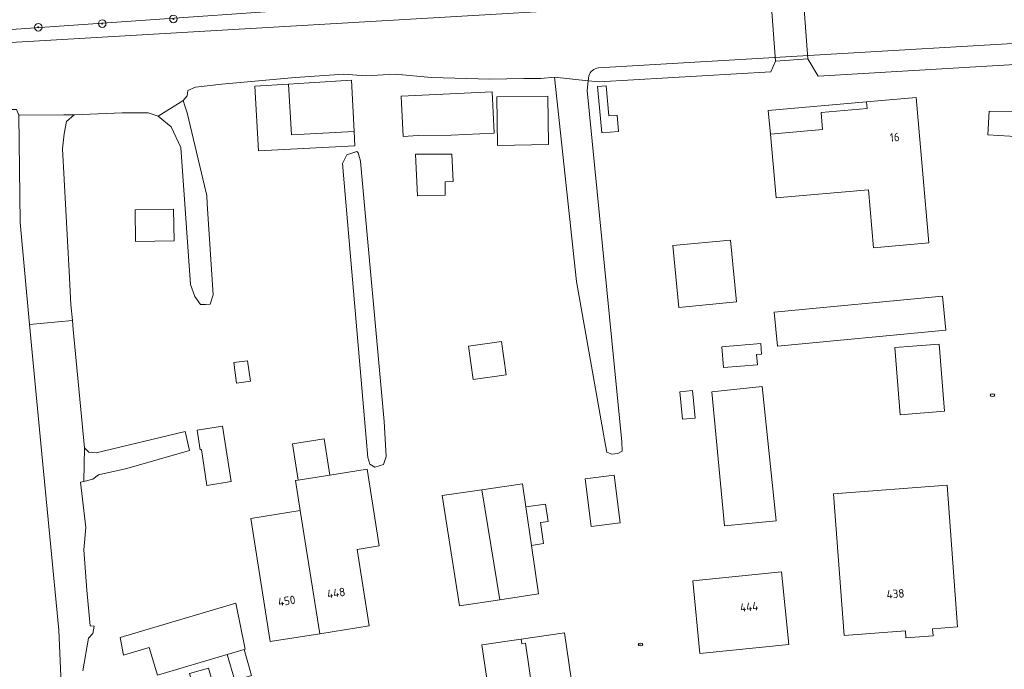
# Model space of a CAD drawing. Header units: metres. Extents: x 92650 to 117222, y 425801 to 461092.
# Tile 68 of 146: x 115320 to 115425, y 426502 to 426571. Entities that reach past the tile are written whole.
import ezdxf
from ezdxf.enums import TextEntityAlignment as Align

# ---------------------------------------------------------------- set-up
doc = ezdxf.new("R2010")
doc.units = ezdxf.units.M
doc.layers.get('0').update_dxf_attribs({"color": 253, "linetype": 'CONTINUOUS', "lineweight": 15})
for name, color, linetype, lineweight in [('B-WE-GK-BESCHOEIING-G', 253, 'GK-BESCHOEIING-SO', 15), ('B-WE-GR-BOOM-S', 253, 'CONTINUOUS', 15), ('B-WE-IE-MEUBILAIR-S', 253, 'CONTINUOUS', 15), ('B-WE-KW-KUNSTWERK_DEK-GV', 253, 'CONTINUOUS', 15), ('B-WE-OG-BEBOUWING-GV', 253, 'CONTINUOUS', 15), ('B-WE-OG-BEBOUWING-T18', 253, 'CONTINUOUS', 15), ('B-WE-OG-BEBOUWING_LUIFEL-GV', 253, 'CONTINUOUS', 15), ('B-WE-OG-BEBOUWING_OVERBOUWING-GV', 253, 'CONTINUOUS', 15), ('B-WE-OG-BEBOUWING_SCHUUR-GV', 253, 'CONTINUOUS', 15), ('B-WE-OG-TERREIN_BEGROEID-GV', 253, 'CONTINUOUS', 15), ('B-WE-OG-TERREIN_ERF-GV', 253, 'CONTINUOUS', 15), ('B-WE-OG-TERREIN_OEVER-GV', 253, 'CONTINUOUS', 15), ('B-WE-OG-WATER-GV', 253, 'CONTINUOUS', 15), ('B-WE-OG-WATER_SLOOT-GV', 253, 'CONTINUOUS', 15)]:
    doc.layers.add(name, color=color, linetype=linetype, lineweight=lineweight)
doc.styles.add('NLCS-ISO', font='NLCS-ISO.ttf')
doc.styles.add('NLCS-ISO-M200-T18', font='NLCS-ISO.ttf', dxfattribs={"height": 0.36})
doc.linetypes.add('GK-BESCHOEIING-SO', pattern='A,18,-3,[1,NLCS.SHX,S=0.6,R=0,X=0,Y=0],-3', length=24)

# ---------------------------------------------------------------- blocks, each defined once
blk = doc.blocks.new('SIE-MEUBILAIR_PUT_RIOOLPUT-SO')
blk.add_ellipse((0, 0), major_axis=(1.25, 0), ratio=0.54)
at = {"style": 'NLCS-ISO'}
blk.add_text('ri', height=0.75, dxfattribs=at).set_placement((-0.04, 0.07), align=Align.MIDDLE_CENTER)
blk = doc.blocks.new('SGR-BOOM_GBKN-SO')
at = {"linetype": 'ByBlock', "lineweight": 18}
h = blk.add_hatch(color=0, dxfattribs=at)
h.dxf.hatch_style = 1
edge = h.paths.add_edge_path()
edge.add_arc((0, 0), 0.25, 0, 360)
at = {"color": 0, "linetype": 'ByBlock', "lineweight": 18}
for radius in [2, 0.25]:
    blk.add_circle((0, 0), radius, dxfattribs=at)
at = {"color": 0, "linetype": 'ByBlock', "lineweight": 18, "style": 'NLCS-ISO'}
blk.add_attdef('SOORT', (2.5, 0), '', height=1.5, dxfattribs=at)

msp = doc.modelspace()

# ---------------------------------------------------------------- linework, layer by layer
at = {"layer": 'B-WE-GK-BESCHOEIING-G', "transparency": 33554687, "flags": 128}
for points in [[(115337.646, 426527.469), (115338.092, 426525.464)], [(115338.092, 426525.464), (115331.45, 426523.55)], [(115331.45, 426523.55), (115328.428, 426522.881)], [(115327.827, 426522.415), (115326.856, 426522.176)], [(115328.428, 426522.881), (115327.827, 426522.415)], [(115326.856, 426522.176), (115326.506, 426522.09)], [(115326.506, 426522.09), (115327.072, 426517.278)], [(115327.072, 426517.278), (115326.881, 426514.915)], [(115326.881, 426514.915), (115327.171, 426510.614)], [(115327.171, 426510.614), (115327.535, 426506.853)], [(115327.535, 426506.853), (115327.955, 426506.795)], [(115327.955, 426506.795), (115327.813, 426506.021)], [(115327.813, 426506.021), (115327.358, 426505.53)], [(115327.358, 426505.53), (115326.766, 426502.072)]]:
    msp.add_lwpolyline(points, dxfattribs=at)
at = {"layer": 'B-WE-KW-KUNSTWERK_DEK-GV', "transparency": 33554687, "flags": 128}
msp.add_lwpolyline([(115403.242, 426573.74), (115399.818, 426573.491), (115400.312, 426566.767), (115403.751, 426567.034)], close=True, dxfattribs=at)
at = {"layer": 'B-WE-OG-BEBOUWING-GV', "transparency": 33554687, "flags": 128}
for points in [[(115348.903, 426558.95), (115355.573, 426559.298), (115355.288, 426564.774), (115350.788, 426564.477), (115348.587, 426564.348)], [(115362.38, 426558.87), (115365.86, 426558.92), (115370.42, 426559.14), (115370.21, 426563.51), (115360.57, 426563.05), (115360.79, 426558.79)], [(115370.803, 426557.842), (115376.221, 426557.939), (115376.129, 426563.078), (115370.712, 426562.982)], [(115410.726, 426546.961), (115415.806, 426547.414), (115416.602, 426547.485), (115415.225, 426562.923), (115409.984, 426562.457), (115410.046, 426561.759), (115405.145, 426561.323), (115405.305, 426559.53), (115399.762, 426559.037), (115400.365, 426552.263), (115410.176, 426553.137)], [(115362.3, 426552.5), (115365.25, 426552.57), (115365.22, 426553.96), (115366.09, 426553.99), (115365.954, 426556.9), (115362.079, 426556.9)], [(115332.314, 426550.995), (115332.361, 426547.635), (115336.452, 426547.692), (115336.405, 426551.052)], [(115418.035, 426541.823), (115400.159, 426540.134), (115400.5, 426536.532), (115418.375, 426538.221)], [(115368.2, 426532.979), (115371.723, 426533.479), (115371.22, 426537.024), (115367.697, 426536.524)], [(115398.39, 426534.56), (115398.3, 426535.65), (115398.83, 426535.69), (115398.74, 426536.8), (115394.61, 426536.45), (115394.8, 426534.25)], [(115414.86, 426536.52), (115412.99, 426536.38), (115413.55, 426529.24), (115418.23, 426529.61), (115417.68, 426536.73)], [(115344.258, 426534.984), (115342.792, 426534.787), (115343.086, 426532.6), (115344.552, 426532.797)], [(115398.9, 426532.26), (115393.54, 426531.69), (115394.89, 426517.45), (115400.39, 426517.97)], [(115342.517, 426522.147), (115341.603, 426528.043), (115338.889, 426527.623), (115339.213, 426525.529), (115339.356, 426525.551), (115339.946, 426521.748)], [(115358.235, 426515.324), (115356.942, 426523.478), (115352.989, 426522.851), (115349.613, 426522.316), (115349.34, 426522.273), (115349.852, 426519.071), (115351.915, 426506.003), (115357.17, 426506.835), (115355.885, 426514.952)], [(115380.735, 426517.401), (115383.796, 426517.779), (115383.174, 426522.824), (115380.112, 426522.446)], [(115418.52, 426521.76), (115406.46, 426520.86), (115407.58, 426505.82), (115414.11, 426506.31), (115414.16, 426505.56), (115417.04, 426505.77), (115416.98, 426506.52), (115419.64, 426506.72)], [(115364.921, 426520.666), (115366.751, 426508.968), (115371.039, 426509.614), (115369.131, 426521.277)], [(115391.511, 426511.625), (115392.283, 426503.92), (115401.719, 426504.865), (115400.947, 426512.57)], [(115331.09, 426503.73), (115333.82, 426504.53), (115334.68, 426501.6), (115342.105, 426503.793), (115343.875, 426504.316), (115343.99, 426504.35), (115343.02, 426509.25), (115330.72, 426505.62)]]:
    msp.add_lwpolyline(points, close=True, dxfattribs=at)
for points in [[(115371.039, 426509.614), (115375.151, 426510.233), (115374.394, 426515.38), (115373.794, 426519.456), (115373.434, 426521.901), (115369.131, 426521.277)], [(115349.852, 426519.071), (115344.592, 426518.239), (115346.66, 426505.171), (115351.915, 426506.003)], [(115380.35, 426487.61), (115384.43, 426488.21), (115383.12, 426497.09), (115381.72, 426498.1), (115379.11, 426497.87), (115377.9, 426506.1), (115373.3, 426505.42), (115373.36, 426504.93), (115373.76, 426504.99), (115375.68, 426491.82), (115379.66, 426492.3)], [(115373.3, 426505.42), (115369.14, 426504.81), (115371.857, 426486.359), (115380.35, 426487.61), (115380.35, 426487.64), (115379.66, 426492.3)], [(115342.105, 426503.793), (115342.913, 426501.056), (115344.683, 426501.579), (115343.875, 426504.316)]]:
    msp.add_lwpolyline(points, dxfattribs=at)
at = {"layer": 'B-WE-OG-BEBOUWING_LUIFEL-GV', "transparency": 33554687, "flags": 128}
for points in [[(115345.008, 426564.139), (115345.41, 426557.267), (115355.651, 426557.8), (115355.573, 426559.298), (115348.903, 426558.95), (115348.587, 426564.348)], [(115405.305, 426559.53), (115405.145, 426561.323), (115410.046, 426561.759), (115409.984, 426562.457), (115399.54, 426561.527), (115399.54, 426561.526), (115399.762, 426559.037)], [(115352.989, 426522.851), (115352.383, 426526.678), (115349.007, 426526.143), (115349.613, 426522.316)], [(115375.881, 426519.763), (115373.794, 426519.456), (115374.394, 426515.38), (115375.687, 426515.571), (115375.358, 426517.808), (115376.152, 426517.924)], [(115338.081, 426501.775), (115338.446, 426500.529), (115340.463, 426501.12), (115340.098, 426502.366)]]:
    msp.add_lwpolyline(points, close=True, dxfattribs=at)
at = {"layer": 'B-WE-OG-BEBOUWING_OVERBOUWING-GV', "transparency": 33554687, "flags": 128}
for points in [[(115381.86, 426559.155), (115383.647, 426559.313), (115383.494, 426561.044), (115382.608, 426560.965), (115382.325, 426564.168), (115381.424, 426564.088)], [(115391.492, 426531.815), (115390.158, 426531.689), (115390.435, 426528.77), (115391.769, 426528.896)]]:
    msp.add_lwpolyline(points, close=True, dxfattribs=at)
msp.add_lwpolyline([(115426.448, 426561.434), (115423.002, 426561.477), (115422.854, 426558.949), (115426.355, 426558.744), (115427.26, 426559.053)], dxfattribs=at)
at = {"layer": 'B-WE-OG-BEBOUWING_SCHUUR-GV', "transparency": 33554687, "flags": 128}
msp.add_lwpolyline([(115390.033, 426540.639), (115396.17, 426541.231), (115395.536, 426547.79), (115389.399, 426547.197)], close=True, dxfattribs=at)
at = {"layer": 'B-WE-OG-TERREIN_BEGROEID-GV', "transparency": 33554687, "flags": 128}
msp.add_lwpolyline([(115395.961, 426577.445), (115376.793, 426576.292), (115347.957, 426574.572), (115347.974, 426574.258), (115348.058, 426573.131), (115346.034, 426572.962), (115345.91, 426574.446), (115342.499, 426574.238), (115314.983, 426572.613), (115299.908, 426571.729), (115290.781, 426571.194), (115279.627, 426570.526), (115284.573, 426567.732), (115359.836, 426572.983), (115399.606, 426575.327), (115399.477, 426577.331), (115399.674, 426577.344), (115399.653, 426577.667), (115399.647, 426577.667)], close=True, dxfattribs=at)
at = {"layer": 'B-WE-OG-TERREIN_ERF-GV', "transparency": 33554687, "flags": 128}
for points in [[(115446.024, 426567.617), (115404.819, 426565.193), (115403.751, 426567.034), (115400.312, 426566.767), (115399.797, 426565.648), (115381.591, 426564.577), (115380.416, 426564.704), (115380.308, 426563.661), (115383.992, 426526.375), (115384.008, 426525.375), (115383.555, 426525.125), (115383.234, 426525.094), (115382.922, 426525.063), (115382.406, 426525.281), (115382.159, 426526.575), (115382.078, 426527), (115379.18, 426543.375), (115376.828, 426565.092), (115375.375, 426564.921), (115373.593, 426564.921), (115369.971, 426564.862), (115363.794, 426565.04), (115359.934, 426565.396), (115356.787, 426565.218), (115354.47, 426565.396), (115349.304, 426565.04), (115341.524, 426564.327), (115338.733, 426564.03), (115337.901, 426563.674), (115337.842, 426563.08), (115337.406, 426562.605), (115337.589, 426562.042), (115337.836, 426561.281), (115339.673, 426553.545), (115339.914, 426552.531), (115339.972, 426551.618), (115340.586, 426541.969), (115340.266, 426540.969), (115339.771, 426540.954), (115339.273, 426540.938), (115338.656, 426541.781), (115338.203, 426543.063), (115337.156, 426557.625), (115336.156, 426559.813), (115334.75, 426560.938), (115333.685, 426561.298), (115330.953, 426561.298), (115325.836, 426561.094), (115325.047, 426560.375), (115324.781, 426559.063), (115324.609, 426557.469), (115325.311, 426544.45), (115325.5, 426540.938), (115325.659, 426539.254), (115325.749, 426538.305), (115326.938, 426525.719), (115327.391, 426525.281), (115328.172, 426525.219), (115337.646, 426527.469), (115338.092, 426525.464), (115331.45, 426523.55), (115328.428, 426522.881), (115327.827, 426522.415), (115326.856, 426522.176), (115326.506, 426522.09), (115327.072, 426517.278), (115326.881, 426514.915), (115327.171, 426510.614), (115327.535, 426506.853), (115327.955, 426506.795), (115327.813, 426506.021), (115327.358, 426505.53), (115326.766, 426502.072)], [(115324.781, 426493.375), (115324.227, 426506.375), (115322.305, 426526.188), (115321.114, 426538.825), (115320.094, 426549.656), (115319.962, 426561.06), (115319.728, 426561.655), (115319.016, 426561.655), (115304.822, 426560.645), (115300.665, 426560.467), (115291.934, 426559.932), (115291.162, 426559.873), (115291.103, 426559.398), (115292.528, 426544.61), (115294.013, 426521.567)]]:
    msp.add_lwpolyline(points, dxfattribs=at)
for points in [[(115355.573, 426559.298), (115348.903, 426558.95), (115348.587, 426564.348), (115350.788, 426564.477), (115355.288, 426564.774)], [(115365.86, 426558.92), (115362.38, 426558.87), (115360.79, 426558.79), (115360.57, 426563.05), (115370.21, 426563.51), (115370.42, 426559.14)], [(115370.803, 426557.842), (115370.712, 426562.982), (115376.129, 426563.078), (115376.221, 426557.939)], [(115405.305, 426559.53), (115405.145, 426561.323), (115410.046, 426561.759), (115409.984, 426562.457), (115415.225, 426562.923), (115416.602, 426547.485), (115415.806, 426547.414), (115410.726, 426546.961), (115410.176, 426553.137), (115400.365, 426552.263), (115399.762, 426559.037)], [(115356.193, 426556.321), (115356.242, 426556.125), (115358.742, 426528.531), (115358.977, 426524.813), (115358.672, 426523.969), (115357.766, 426523.688), (115357.227, 426524), (115357.031, 426524.719), (115356.656, 426528.813), (115354.336, 426555.906), (115354.797, 426556.844), (115355.867, 426557.188), (115356.008, 426557.063)], [(115332.314, 426550.995), (115336.405, 426551.052), (115336.452, 426547.692), (115332.361, 426547.635)], [(115400.159, 426540.134), (115418.035, 426541.823), (115418.375, 426538.221), (115400.5, 426536.532)], [(115371.723, 426533.479), (115368.2, 426532.979), (115367.697, 426536.524), (115371.22, 426537.024)], [(115398.39, 426534.56), (115394.8, 426534.25), (115394.61, 426536.45), (115398.74, 426536.8), (115398.83, 426535.69), (115398.3, 426535.65)], [(115412.99, 426536.38), (115414.86, 426536.52), (115417.68, 426536.73), (115418.23, 426529.61), (115413.55, 426529.24)], [(115344.258, 426534.984), (115344.552, 426532.797), (115343.086, 426532.6), (115342.792, 426534.787)], [(115398.9, 426532.26), (115400.39, 426517.97), (115394.89, 426517.45), (115393.54, 426531.69)], [(115342.517, 426522.147), (115339.946, 426521.748), (115339.356, 426525.551), (115339.213, 426525.529), (115338.889, 426527.623), (115341.603, 426528.043)], [(115351.915, 426506.003), (115346.66, 426505.171), (115344.592, 426518.239), (115349.852, 426519.071), (115349.34, 426522.273), (115349.613, 426522.316), (115352.989, 426522.851), (115356.942, 426523.478), (115358.235, 426515.324), (115355.885, 426514.952), (115357.17, 426506.835)], [(115383.796, 426517.779), (115380.735, 426517.401), (115380.112, 426522.446), (115383.174, 426522.824)], [(115373.434, 426521.901), (115373.794, 426519.456), (115374.394, 426515.38), (115375.151, 426510.233), (115371.039, 426509.614), (115366.751, 426508.968), (115364.921, 426520.666), (115369.131, 426521.277)], [(115418.52, 426521.76), (115419.64, 426506.72), (115416.98, 426506.52), (115417.04, 426505.77), (115414.16, 426505.56), (115414.11, 426506.31), (115407.58, 426505.82), (115406.46, 426520.86)], [(115391.511, 426511.625), (115400.947, 426512.57), (115401.719, 426504.865), (115392.283, 426503.92)], [(115342.105, 426503.793), (115334.68, 426501.6), (115333.82, 426504.53), (115331.09, 426503.73), (115330.72, 426505.62), (115343.02, 426509.25), (115343.99, 426504.35), (115343.875, 426504.316), (115344.683, 426501.579), (115342.913, 426501.056)], [(115377.9, 426506.1), (115379.11, 426497.87), (115381.72, 426498.1), (115383.12, 426497.09), (115384.43, 426488.21), (115380.35, 426487.61), (115371.857, 426486.359), (115369.14, 426504.81), (115373.3, 426505.42)]]:
    msp.add_lwpolyline(points, close=True, dxfattribs=at)
at = {"layer": 'B-WE-OG-TERREIN_OEVER-GV', "transparency": 33554687, "flags": 128}
for points in [[(115284.559, 426566.732), (115399.725, 426573.484), (115399.606, 426575.327), (115359.836, 426572.983), (115284.573, 426567.732)], [(115451.409, 426570.188), (115381.503, 426566.075)], [(115380.471, 426565.227), (115380.416, 426564.704), (115381.591, 426564.577), (115399.797, 426565.648), (115400.312, 426566.767), (115403.751, 426567.034), (115404.819, 426565.193), (115446.024, 426567.617), (115446.405, 426568.14), (115452.333, 426568.489)]]:
    msp.add_lwpolyline(points, dxfattribs=at)
at = {"layer": 'B-WE-OG-TERREIN_OEVER-GV', "transparency": 33554687}
msp.add_lwpolyline([(115381.503, 426566.075, 0.2787603), (115380.471, 426565.227)], format="xyb", dxfattribs=at)
at = {"layer": 'B-WE-OG-WATER-GV', "transparency": 33554687, "flags": 128}
for points in [[(115337.406, 426562.605), (115337.197, 426562.474), (115335.028, 426561.113), (115334.75, 426560.938), (115336.156, 426559.813), (115337.156, 426557.625), (115338.203, 426543.063), (115338.656, 426541.781), (115339.273, 426540.938), (115339.771, 426540.954), (115340.266, 426540.969), (115340.586, 426541.969), (115339.972, 426551.618), (115339.914, 426552.531), (115339.673, 426553.545), (115337.836, 426561.281), (115337.589, 426562.042)], [(115356.193, 426556.321), (115356.008, 426557.063), (115355.867, 426557.188), (115354.797, 426556.844), (115354.336, 426555.906), (115356.656, 426528.813), (115357.031, 426524.719), (115357.227, 426524), (115357.766, 426523.688), (115358.672, 426523.969), (115358.977, 426524.813), (115358.742, 426528.531), (115356.242, 426556.125)]]:
    msp.add_lwpolyline(points, close=True, dxfattribs=at)
msp.add_lwpolyline([(115326.766, 426502.072), (115327.358, 426505.53), (115327.813, 426506.021), (115327.955, 426506.795), (115327.535, 426506.853), (115327.171, 426510.614), (115326.881, 426514.915), (115327.072, 426517.278), (115326.506, 426522.09), (115326.856, 426522.176), (115326.938, 426525.719), (115325.749, 426538.305), (115325.659, 426539.254), (115321.114, 426538.825), (115322.305, 426526.188), (115324.227, 426506.375), (115324.781, 426493.375)], dxfattribs=at)
at = {"layer": 'B-WE-OG-WATER_SLOOT-GV', "transparency": 33554687, "flags": 128}
for points in [[(115454.784, 426576.781), (115450.565, 426576.532), (115446.586, 426576.298), (115403.295, 426573.744), (115403.242, 426573.74), (115399.818, 426573.491), (115399.725, 426573.484), (115284.559, 426566.732), (115290.268, 426558.895)], [(115381.503, 426566.075), (115451.409, 426570.188)], [(115325.836, 426561.094), (115330.953, 426561.298), (115333.685, 426561.298), (115334.75, 426560.938), (115335.028, 426561.113), (115337.197, 426562.474), (115337.406, 426562.605), (115337.842, 426563.08), (115337.901, 426563.674), (115338.733, 426564.03), (115341.524, 426564.327), (115349.304, 426565.04), (115354.47, 426565.396), (115356.787, 426565.218), (115359.934, 426565.396), (115363.794, 426565.04), (115369.971, 426564.862), (115373.593, 426564.921), (115375.375, 426564.921), (115376.828, 426565.092)], [(115380.416, 426564.704), (115380.471, 426565.227)]]:
    msp.add_lwpolyline(points, dxfattribs=at)
at = {"layer": 'B-WE-OG-WATER_SLOOT-GV', "transparency": 33554687}
msp.add_lwpolyline([(115380.471, 426565.227, -0.2787603), (115381.503, 426566.075)], format="xyb", dxfattribs=at)
at = {"layer": 'B-WE-OG-WATER_SLOOT-GV', "transparency": 33554687, "flags": 128}
for points in [[(115382.078, 426527), (115382.159, 426526.575), (115382.406, 426525.281), (115382.922, 426525.063), (115383.234, 426525.094), (115383.555, 426525.125), (115384.008, 426525.375), (115383.992, 426526.375), (115380.308, 426563.661), (115380.416, 426564.704), (115376.828, 426565.092), (115379.18, 426543.375)], [(115325.659, 426539.254), (115325.5, 426540.938), (115325.311, 426544.45), (115324.609, 426557.469), (115324.781, 426559.063), (115325.047, 426560.375), (115325.836, 426561.094), (115324.739, 426561.088), (115320.053, 426561.06), (115319.962, 426561.06), (115320.094, 426549.656), (115321.114, 426538.825)], [(115326.856, 426522.176), (115327.827, 426522.415), (115328.428, 426522.881), (115331.45, 426523.55), (115338.092, 426525.464), (115337.646, 426527.469), (115328.172, 426525.219), (115327.391, 426525.281), (115326.938, 426525.719)]]:
    msp.add_lwpolyline(points, close=True, dxfattribs=at)

# ---------------------------------------------------------------- block references
at = {"layer": 'B-WE-GR-BOOM-S', "transparency": 33554687, "xscale": 0.2, "yscale": 0.2, "zscale": 0.2}
for p in [(115336.384, 426571.256), (115322.039, 426570.377), (115328.82, 426570.768)]:
    msp.add_blockref('SGR-BOOM_GBKN-SO', p, dxfattribs=at)
at = {"layer": 'B-WE-IE-MEUBILAIR-S', "transparency": 33554687, "xscale": 0.2, "yscale": 0.2, "zscale": 0.2}
for p in [(115423.352, 426531.324), (115385.965, 426504.864)]:
    msp.add_blockref('SIE-MEUBILAIR_PUT_RIOOLPUT-SO', p, dxfattribs=at)

# ---------------------------------------------------------------- texts
at = {"layer": 'B-WE-OG-BEBOUWING-T18', "transparency": 33554687, "style": 'NLCS-ISO-M200-T18'}
for s, rotation, p in [('16', 5.1, (115412.96, 426558.706)), ('448', 9, (115353.659, 426510.328)), ('450', 9, (115348.404, 426509.497)), ('438', 4.3, (115413.043, 426510.241)), ('444', 5.7, (115397.505, 426508.862))]:
    msp.add_text(s, height=0.9, rotation=rotation, dxfattribs=at).set_placement(p, align=Align.MIDDLE)

doc.saveas('drawing.dxf')
